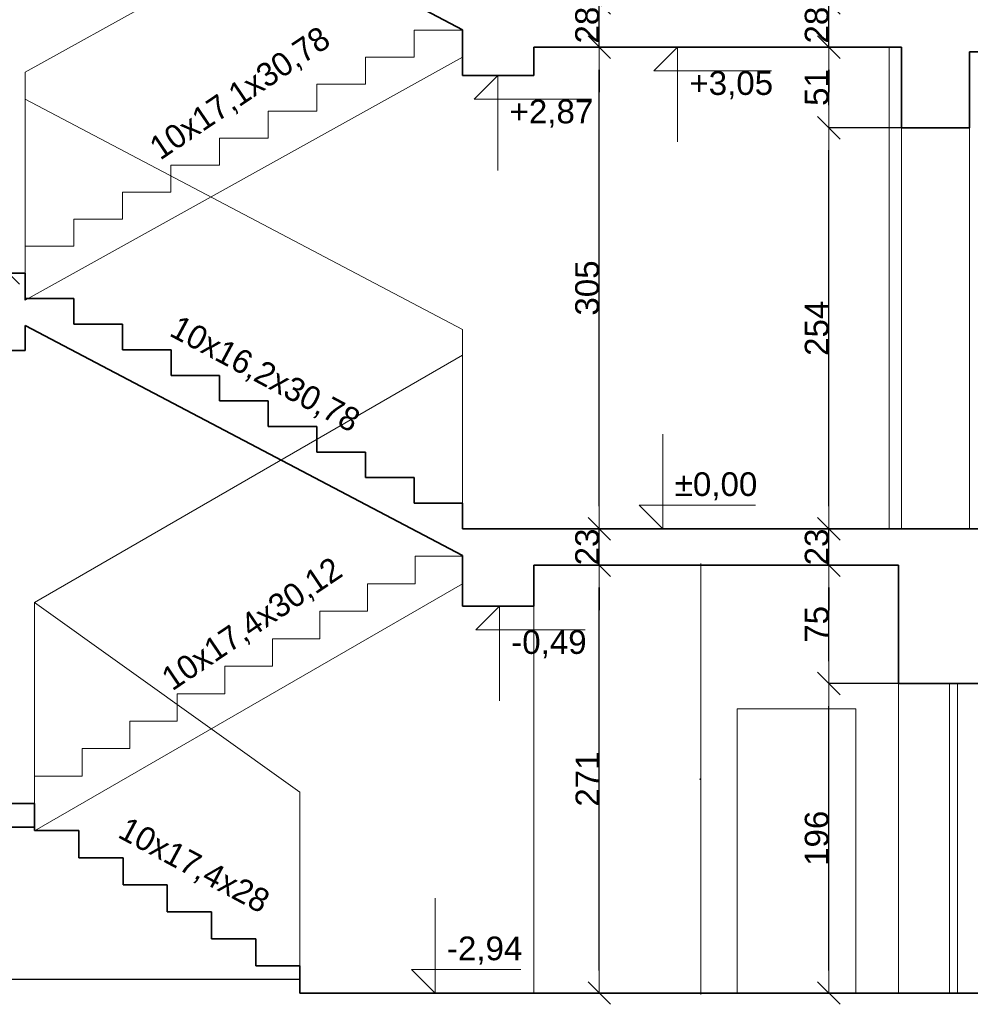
# Model space of a CAD drawing. Header units: metres. Extents: x 7506757 to 756746378, y 5735207 to 582114514.
# Tile 219 of 256: x 7547141 to 7553161, y 5959415 to 5965650. Entities that reach past the tile are written whole.
import ezdxf

# ---------------------------------------------------------------- set-up
doc = ezdxf.new("R2010")
doc.units = ezdxf.units.M
doc.header["$MEASUREMENT"] = 0
doc.header["$PDMODE"] = 2
doc.layers.get('0').update_dxf_attribs({"color": 250, "linetype": 'CONTINUOUS', "lineweight": 100, "plot": 0})
doc.layers.get('Defpoints').update_dxf_attribs({"linetype": 'CONTINUOUS'})
for name, color, linetype, lineweight in [('M_OCIANA1', 7, 'CONTINUOUS', 13), ('M_OCIANA6', 5, 'CONTINUOUS', 35), ('M_OPISY141', 7, 'CONTINUOUS', 0), ('opis1', 7, 'CONTINUOUS', 13), ('PWYMIAR1', 7, 'CONTINUOUS', 13), ('WYMIARY', 8, 'CONTINUOUS', 13)]:
    doc.layers.add(name, color=color, linetype=linetype, lineweight=lineweight)
doc.layers.add('PWYMIAR', color=7, linetype='CONTINUOUS')
doc.styles.add('GENERATED_STYLE_1', font='arial.ttf')
doc.styles.add('GENERATED_STYLE_5', font='txt')
doc.styles.get("Standard").update_dxf_attribs({"font": 'Simplex.SHX', "width": 0.75})
doc.dimstyles.new('GENERATED_STYLE__5', dxfattribs={"dimtxt": 150, "dimasz": 142.5, "dimexe": 0.18, "dimexo": 0, "dimgap": 0.09, "dimtad": 1, "dimdec": 0, "dimlfac": 0.1, "dimzin": 0, "dimdsep": 46, "dimtxsty": 'GENERATED_STYLE_1', "dimblk": 'ARROWHEAD_6', "dimblk1": 'ARROWHEAD_6', "dimblk2": 'ARROWHEAD_6', "dimcen": 0.09, "dimclrd": 7, "dimclre": 7, "dimclrt": 7, "dimazin": 0, "dimtfac": 1, "dimtdec": 4, "dimtmove": 0, "dimatfit": 3, "dimfxl": 0, "dimtolj": 1, "dimtzin": 0, "dimarcsym": 0})
doc.dimstyles.new('WEW', dxfattribs={"dimtxt": 2, "dimasz": 8, "dimexe": 10, "dimexo": 5, "dimgap": 4, "dimtad": 1, "dimdec": 0, "dimdsep": 46, "dimtxsty": 'Standard', "dimblk1": 'OBLIQUE', "dimblk2": 'OBLIQUE', "dimsah": 1, "dimcen": -5, "dimdle": 10, "dimclrd": 8, "dimclre": 8, "dimadec": 0, "dimazin": 0, "dimtfac": 1, "dimtdec": 0, "dimtmove": 2, "dimatfit": 3, "dimfxl": 0, "dimtolj": 1, "dimlwd": 9, "dimlwe": 9, "dimarcsym": 0})

# ---------------------------------------------------------------- blocks, each defined once
blk = doc.blocks.new('Wymiary_1', base_point=(610085.6, 411446.6))
at = {"layer": 'PWYMIAR1', "linetype": 'Continuous'}
for p, q in [((610085.6, 411446.6), (610085.6, 412046.6)), ((610085.6, 411446.6), (609935.6, 411596.6)), ((609935.6, 411596.6), (610085.6, 411596.6)), ((610085.6, 411596.6), (610672.1, 411596.6)), ((610085.6, 411446.6), (609973.1, 411446.6)), ((610085.6, 411446.6), (610198.1, 411446.6))]:
    blk.add_line(p, q, dxfattribs=at)
at = {"layer": 'PWYMIAR1', "insert": (610160.6, 411626.6), "char_height": 150, "attachment_point": 7, "style": 'GENERATED_STYLE_1'}
blk.add_mtext('{±0,00}', dxfattribs=at)
blk = doc.blocks.new('Wymiary_9', base_point=(608642.8, 408506.6))
at = {"layer": 'PWYMIAR1', "linetype": 'Continuous'}
for p, q in [((608642.8, 408506.6), (608642.8, 409106.6)), ((608642.8, 408506.6), (608492.8, 408656.6)), ((608492.8, 408656.6), (608642.8, 408656.6)), ((608642.8, 408656.6), (609185.5, 408656.6)), ((608642.8, 408506.6), (608530.3, 408506.6)), ((608642.8, 408506.6), (608755.3, 408506.6))]:
    blk.add_line(p, q, dxfattribs=at)
at = {"layer": 'PWYMIAR1', "insert": (608717.8, 408686.6), "char_height": 150, "attachment_point": 7, "style": 'GENERATED_STYLE_1'}
blk.add_mtext('{-2,94}', dxfattribs=at)
blk = doc.blocks.new('Wymiary_26', base_point=(610178.2, 414496.6))
at = {"layer": 'PWYMIAR1', "linetype": 'Continuous'}
for p, q in [((610178.2, 414496.6), (610028.2, 414346.6)), ((610178.2, 414496.6), (610065.7, 414496.6)), ((610178.2, 414496.6), (610290.7, 414496.6)), ((610178.2, 414496.6), (610178.2, 413896.6)), ((610028.2, 414346.6), (610178.2, 414346.6)), ((610178.2, 414346.6), (610772.9, 414346.6))]:
    blk.add_line(p, q, dxfattribs=at)
at = {"layer": 'PWYMIAR1', "insert": (610253.2, 414166.6), "char_height": 150, "attachment_point": 7, "style": 'GENERATED_STYLE_1'}
blk.add_mtext('{+3,05}', dxfattribs=at)
blk = doc.blocks.new('Wymiary_27', base_point=(609039.3, 414316.6))
at = {"layer": 'PWYMIAR1', "linetype": 'Continuous'}
for p, q in [((609039.3, 414316.6), (608889.3, 414166.6)), ((609039.3, 414316.6), (608926.8, 414316.6)), ((609039.3, 414316.6), (609151.8, 414316.6)), ((609039.3, 414316.6), (609039.3, 413716.6)), ((608889.3, 414166.6), (609039.3, 414166.6)), ((609039.3, 414166.6), (609634.1, 414166.6))]:
    blk.add_line(p, q, dxfattribs=at)
at = {"layer": 'PWYMIAR1', "insert": (609114.3, 413986.6), "char_height": 150, "attachment_point": 7, "style": 'GENERATED_STYLE_1'}
blk.add_mtext('{+2,87}', dxfattribs=at)
blk = doc.blocks.new('Wymiary_30', base_point=(609049.9, 410956.6))
at = {"layer": 'PWYMIAR1', "linetype": 'Continuous'}
for p, q in [((609049.9, 410956.6), (608899.9, 410806.6)), ((609049.9, 410956.6), (608937.4, 410956.6)), ((609049.9, 410956.6), (609162.4, 410956.6)), ((609049.9, 410956.6), (609049.9, 410356.6)), ((608899.9, 410806.6), (609049.9, 410806.6)), ((609049.9, 410806.6), (609592.6, 410806.6))]:
    blk.add_line(p, q, dxfattribs=at)
at = {"layer": 'PWYMIAR1', "insert": (609124.9, 410626.6), "char_height": 150, "attachment_point": 7, "style": 'GENERATED_STYLE_1'}
blk.add_mtext('{-0,49}', dxfattribs=at)
blk = doc.blocks.new('ARROWHEAD_6')
at = {"color": 0, "linetype": 'Continuous', "lineweight": 0}
for p, q in [((-0.5, -0.5), (0.5, 0.5)), ((0, 0), (-1, 0))]:
    blk.add_line(p, q, dxfattribs=at)
blk = doc.blocks.new('*D5452')
at = {"layer": 'Defpoints', "color": 0, "linetype": 'Continuous', "transparency": 16777216}
for p in [(7552265.3, 5961445.8), (7552705.4, 5961445.8), (7552705.4, 5959485.8)]:
    blk.add_point(p, dxfattribs=at)
at = {"layer": 'PWYMIAR', "color": 7, "linetype": 'Continuous', "lineweight": -2, "transparency": 16777216}
for p, q in [((7552705.4, 5961445.8), (7552265.1, 5961445.8)), ((7552265.3, 5959628.3), (7552265.3, 5961303.3)), ((7552705.4, 5959485.8), (7552265.1, 5959485.8))]:
    blk.add_line(p, q, dxfattribs=at)
at = {"layer": 'PWYMIAR', "color": 7, "linetype": 'Continuous', "lineweight": -2, "transparency": 16777216, "xscale": 142.5, "yscale": 142.5, "zscale": 142.5}
for p, rotation in [((7552265.3, 5961445.8), 90), ((7552265.3, 5959485.8), 270)]:
    blk.add_blockref('ARROWHEAD_6', p, dxfattribs=dict(at, rotation=rotation))
at = {"layer": 'PWYMIAR', "color": 7, "linetype": 'Continuous', "transparency": 16777216, "insert": (7552188.6, 5960465.8), "char_height": 150, "attachment_point": 5, "rotation": 90, "style": 'GENERATED_STYLE_1'}
blk.add_mtext('\\A1;196', dxfattribs=at)
blk = doc.blocks.new('*D5453')
at = {"layer": 'Defpoints', "color": 0, "linetype": 'Continuous', "transparency": 16777216}
for p in [(7552265.3, 5962195.8), (7552705.4, 5962195.8), (7552705.4, 5961445.8)]:
    blk.add_point(p, dxfattribs=at)
at = {"layer": 'PWYMIAR', "color": 7, "linetype": 'Continuous', "lineweight": -2, "transparency": 16777216}
for p, q in [((7552705.4, 5962195.8), (7552265.1, 5962195.8)), ((7552265.3, 5961588.3), (7552265.3, 5962053.3)), ((7552705.4, 5961445.8), (7552265.1, 5961445.8))]:
    blk.add_line(p, q, dxfattribs=at)
at = {"layer": 'PWYMIAR', "color": 7, "linetype": 'Continuous', "lineweight": -2, "transparency": 16777216, "xscale": 142.5, "yscale": 142.5, "zscale": 142.5}
for p, rotation in [((7552265.3, 5962195.8), 90), ((7552265.3, 5961445.8), 270)]:
    blk.add_blockref('ARROWHEAD_6', p, dxfattribs=dict(at, rotation=rotation))
at = {"layer": 'PWYMIAR', "color": 7, "linetype": 'Continuous', "transparency": 16777216, "insert": (7552188.9, 5961820.8), "char_height": 150, "attachment_point": 5, "rotation": 90, "style": 'GENERATED_STYLE_1'}
blk.add_mtext('\\A1;75', dxfattribs=at)
blk = doc.blocks.new('*D5454')
at = {"layer": 'Defpoints', "color": 0, "linetype": 'Continuous', "transparency": 16777216}
for p in [(7552265.3, 5962425.8), (7552646, 5962425.8), (7552705.4, 5962195.8)]:
    blk.add_point(p, dxfattribs=at)
at = {"layer": 'PWYMIAR', "color": 7, "linetype": 'Continuous', "lineweight": -2, "transparency": 16777216}
for p, q in [((7552265.3, 5962568.3), (7552265.3, 5962710.8)), ((7552646, 5962425.8), (7552265.1, 5962425.8)), ((7552265.3, 5962195.8), (7552265.3, 5962425.8)), ((7552705.4, 5962195.8), (7552265.1, 5962195.8)), ((7552265.3, 5962053.3), (7552265.3, 5961910.8))]:
    blk.add_line(p, q, dxfattribs=at)
at = {"layer": 'PWYMIAR', "color": 7, "linetype": 'Continuous', "lineweight": -2, "transparency": 16777216, "xscale": 142.5, "yscale": 142.5, "zscale": 142.5}
for p, rotation in [((7552265.3, 5962425.8), 270), ((7552265.3, 5962195.8), 90)]:
    blk.add_blockref('ARROWHEAD_6', p, dxfattribs=dict(at, rotation=rotation))
at = {"layer": 'PWYMIAR', "color": 7, "linetype": 'Continuous', "transparency": 16777216, "insert": (7552188.6, 5962310.8), "char_height": 150, "attachment_point": 5, "rotation": 90, "style": 'GENERATED_STYLE_1'}
blk.add_mtext('\\A1;23', dxfattribs=at)
blk = doc.blocks.new('*D5455')
at = {"layer": 'Defpoints', "color": 0, "linetype": 'Continuous', "transparency": 16777216}
for p in [(7552265.3, 5964965.8), (7552726, 5964965.8), (7552646, 5962425.8)]:
    blk.add_point(p, dxfattribs=at)
at = {"layer": 'PWYMIAR', "color": 7, "linetype": 'Continuous', "lineweight": -2, "transparency": 16777216}
for p, q in [((7552726, 5964965.8), (7552265.1, 5964965.8)), ((7552265.3, 5962568.3), (7552265.3, 5964823.3)), ((7552646, 5962425.8), (7552265.1, 5962425.8))]:
    blk.add_line(p, q, dxfattribs=at)
at = {"layer": 'PWYMIAR', "color": 7, "linetype": 'Continuous', "lineweight": -2, "transparency": 16777216, "xscale": 142.5, "yscale": 142.5, "zscale": 142.5}
for p, rotation in [((7552265.3, 5964965.8), 90), ((7552265.3, 5962425.8), 270)]:
    blk.add_blockref('ARROWHEAD_6', p, dxfattribs=dict(at, rotation=rotation))
at = {"layer": 'PWYMIAR', "color": 7, "linetype": 'Continuous', "transparency": 16777216, "insert": (7552188.6, 5963695.8), "char_height": 150, "attachment_point": 5, "rotation": 90, "style": 'GENERATED_STYLE_1'}
blk.add_mtext('\\A1;254', dxfattribs=at)
blk = doc.blocks.new('*D5456')
at = {"layer": 'Defpoints', "color": 0, "linetype": 'Continuous', "transparency": 16777216}
for p in [(7552265.3, 5965475.8), (7552726, 5965475.8), (7552726, 5964965.8)]:
    blk.add_point(p, dxfattribs=at)
at = {"layer": 'PWYMIAR', "color": 7, "linetype": 'Continuous', "lineweight": -2, "transparency": 16777216}
for p, q in [((7552726, 5965475.8), (7552265.1, 5965475.8)), ((7552265.3, 5965108.3), (7552265.3, 5965333.3)), ((7552726, 5964965.8), (7552265.1, 5964965.8))]:
    blk.add_line(p, q, dxfattribs=at)
at = {"layer": 'PWYMIAR', "color": 7, "linetype": 'Continuous', "lineweight": -2, "transparency": 16777216, "xscale": 142.5, "yscale": 142.5, "zscale": 142.5}
for p, rotation in [((7552265.3, 5965475.8), 90), ((7552265.3, 5964965.8), 270)]:
    blk.add_blockref('ARROWHEAD_6', p, dxfattribs=dict(at, rotation=rotation))
at = {"layer": 'PWYMIAR', "color": 7, "linetype": 'Continuous', "transparency": 16777216, "insert": (7552188.6, 5965220.8), "char_height": 150, "attachment_point": 5, "rotation": 90, "style": 'GENERATED_STYLE_1'}
blk.add_mtext('\\A1;51', dxfattribs=at)
blk = doc.blocks.new('*D5457')
at = {"layer": 'Defpoints', "color": 0, "linetype": 'Continuous', "transparency": 16777216}
for p in [(7552265.3, 5965755.8), (7552726, 5965755.8), (7552726, 5965475.8)]:
    blk.add_point(p, dxfattribs=at)
at = {"layer": 'PWYMIAR', "color": 7, "linetype": 'Continuous', "lineweight": -2, "transparency": 16777216}
for p, q in [((7552265.3, 5965898.3), (7552265.3, 5966040.8)), ((7552726, 5965755.8), (7552265.1, 5965755.8)), ((7552265.3, 5965475.8), (7552265.3, 5965755.8)), ((7552726, 5965475.8), (7552265.1, 5965475.8)), ((7552265.3, 5965333.3), (7552265.3, 5965190.8))]:
    blk.add_line(p, q, dxfattribs=at)
at = {"layer": 'PWYMIAR', "color": 7, "linetype": 'Continuous', "lineweight": -2, "transparency": 16777216, "xscale": 142.5, "yscale": 142.5, "zscale": 142.5}
for p, rotation in [((7552265.3, 5965755.8), 270), ((7552265.3, 5965475.8), 90)]:
    blk.add_blockref('ARROWHEAD_6', p, dxfattribs=dict(at, rotation=rotation))
at = {"layer": 'PWYMIAR', "color": 7, "linetype": 'Continuous', "transparency": 16777216, "insert": (7552188.6, 5965615.8), "char_height": 150, "attachment_point": 5, "rotation": 90, "style": 'GENERATED_STYLE_1'}
blk.add_mtext('\\A1;28', dxfattribs=at)
blk = doc.blocks.new('*D5466')
at = {"layer": 'Defpoints', "color": 0, "linetype": 'Continuous', "transparency": 16777216}
for p in [(7550811.5, 5962195.8), (7550864.7, 5962195.8), (7550864.7, 5959485.8)]:
    blk.add_point(p, dxfattribs=at)
at = {"layer": 'PWYMIAR', "color": 7, "linetype": 'Continuous', "lineweight": -2, "transparency": 16777216}
for p, q in [((7550864.7, 5962195.8), (7550811.3, 5962195.8)), ((7550811.5, 5959628.3), (7550811.5, 5962053.3)), ((7550864.7, 5959485.8), (7550811.3, 5959485.8))]:
    blk.add_line(p, q, dxfattribs=at)
at = {"layer": 'PWYMIAR', "color": 7, "linetype": 'Continuous', "lineweight": -2, "transparency": 16777216, "xscale": 142.5, "yscale": 142.5, "zscale": 142.5}
for p, rotation in [((7550811.5, 5962195.8), 90), ((7550811.5, 5959485.8), 270)]:
    blk.add_blockref('ARROWHEAD_6', p, dxfattribs=dict(at, rotation=rotation))
at = {"layer": 'PWYMIAR', "color": 7, "linetype": 'Continuous', "transparency": 16777216, "insert": (7550736.1, 5960840.8), "char_height": 150, "attachment_point": 5, "rotation": 90, "style": 'GENERATED_STYLE_1'}
blk.add_mtext('\\A1;271', dxfattribs=at)
blk = doc.blocks.new('*D5467')
at = {"layer": 'Defpoints', "color": 0, "linetype": 'Continuous', "transparency": 16777216}
for p in [(7550368.3, 5962425.8), (7550811.5, 5962425.8), (7550864.7, 5962195.8)]:
    blk.add_point(p, dxfattribs=at)
at = {"layer": 'PWYMIAR', "color": 7, "linetype": 'Continuous', "lineweight": -2, "transparency": 16777216}
for p, q in [((7550811.5, 5962568.3), (7550811.5, 5962710.8)), ((7550368.3, 5962425.8), (7550811.7, 5962425.8)), ((7550811.5, 5962195.8), (7550811.5, 5962425.8)), ((7550864.7, 5962195.8), (7550811.3, 5962195.8)), ((7550811.5, 5962053.3), (7550811.5, 5961910.8))]:
    blk.add_line(p, q, dxfattribs=at)
at = {"layer": 'PWYMIAR', "color": 7, "linetype": 'Continuous', "lineweight": -2, "transparency": 16777216, "xscale": 142.5, "yscale": 142.5, "zscale": 142.5}
for p, rotation in [((7550811.5, 5962425.8), 270), ((7550811.5, 5962195.8), 90)]:
    blk.add_blockref('ARROWHEAD_6', p, dxfattribs=dict(at, rotation=rotation))
at = {"layer": 'PWYMIAR', "color": 7, "linetype": 'Continuous', "transparency": 16777216, "insert": (7550734.8, 5962310.8), "char_height": 150, "attachment_point": 5, "rotation": 90, "style": 'GENERATED_STYLE_1'}
blk.add_mtext('\\A1;23', dxfattribs=at)
blk = doc.blocks.new('*D5468')
at = {"layer": 'Defpoints', "color": 0, "linetype": 'Continuous', "transparency": 16777216}
for p in [(7550811.5, 5965475.8), (7550953.3, 5965475.8), (7550368.3, 5962425.8)]:
    blk.add_point(p, dxfattribs=at)
at = {"layer": 'PWYMIAR', "color": 7, "linetype": 'Continuous', "lineweight": -2, "transparency": 16777216}
for p, q in [((7550953.3, 5965475.8), (7550811.3, 5965475.8)), ((7550811.5, 5962568.3), (7550811.5, 5965333.3)), ((7550368.3, 5962425.8), (7550811.7, 5962425.8))]:
    blk.add_line(p, q, dxfattribs=at)
at = {"layer": 'PWYMIAR', "color": 7, "linetype": 'Continuous', "lineweight": -2, "transparency": 16777216, "xscale": 142.5, "yscale": 142.5, "zscale": 142.5}
for p, rotation in [((7550811.5, 5965475.8), 90), ((7550811.5, 5962425.8), 270)]:
    blk.add_blockref('ARROWHEAD_6', p, dxfattribs=dict(at, rotation=rotation))
at = {"layer": 'PWYMIAR', "color": 7, "linetype": 'Continuous', "transparency": 16777216, "insert": (7550734.8, 5963950.8), "char_height": 150, "attachment_point": 5, "rotation": 90, "style": 'GENERATED_STYLE_1'}
blk.add_mtext('\\A1;305', dxfattribs=at)
blk = doc.blocks.new('*D5469')
at = {"layer": 'Defpoints', "color": 0, "linetype": 'Continuous', "transparency": 16777216}
for p in [(7550811.5, 5965755.8), (7550811.5, 5965755.8), (7550953.3, 5965475.8)]:
    blk.add_point(p, dxfattribs=at)
at = {"layer": 'PWYMIAR', "color": 7, "linetype": 'Continuous', "lineweight": -2, "transparency": 16777216}
for p, q in [((7550811.5, 5965898.3), (7550811.5, 5966040.8)), ((7550811.5, 5965755.8), (7550811.3, 5965755.8)), ((7550811.5, 5965475.8), (7550811.5, 5965755.8)), ((7550953.3, 5965475.8), (7550811.3, 5965475.8)), ((7550811.5, 5965333.3), (7550811.5, 5965190.8))]:
    blk.add_line(p, q, dxfattribs=at)
at = {"layer": 'PWYMIAR', "color": 7, "linetype": 'Continuous', "lineweight": -2, "transparency": 16777216, "xscale": 142.5, "yscale": 142.5, "zscale": 142.5}
for p, rotation in [((7550811.5, 5965755.8), 270), ((7550811.5, 5965475.8), 90)]:
    blk.add_blockref('ARROWHEAD_6', p, dxfattribs=dict(at, rotation=rotation))
at = {"layer": 'PWYMIAR', "color": 7, "linetype": 'Continuous', "transparency": 16777216, "insert": (7550734.8, 5965615.8), "char_height": 150, "attachment_point": 5, "rotation": 90, "style": 'GENERATED_STYLE_1'}
blk.add_mtext('\\A1;28', dxfattribs=at)
blk = doc.blocks.new('*D5492')
at = {"layer": 'Defpoints', "color": 0, "linetype": 'Continuous', "transparency": 16777216}
for p in [(7547069.6, 5966915.8), (7547175.4, 5966915.8), (7547175.4, 5964045.8)]:
    blk.add_point(p, dxfattribs=at)
at = {"layer": 'PWYMIAR', "color": 7, "linetype": 'Continuous', "lineweight": -2, "transparency": 16777216}
for p, q in [((7547175.4, 5966915.8), (7547069.4, 5966915.8)), ((7547069.6, 5964188.3), (7547069.6, 5966773.3)), ((7547175.4, 5964045.8), (7547069.4, 5964045.8))]:
    blk.add_line(p, q, dxfattribs=at)
at = {"layer": 'PWYMIAR', "color": 7, "linetype": 'Continuous', "lineweight": -2, "transparency": 16777216, "xscale": 142.5, "yscale": 142.5, "zscale": 142.5}
for p, rotation in [((7547069.6, 5966915.8), 90), ((7547069.6, 5964045.8), 270)]:
    blk.add_blockref('ARROWHEAD_6', p, dxfattribs=dict(at, rotation=rotation))
at = {"layer": 'PWYMIAR', "color": 7, "linetype": 'Continuous', "transparency": 16777216, "insert": (7546992.9, 5965480.8), "char_height": 150, "attachment_point": 5, "rotation": 90, "style": 'GENERATED_STYLE_1'}
blk.add_mtext('\\A1;287', dxfattribs=at)
blk = doc.blocks.new('*D5517')
at = {"layer": 'Defpoints', "color": 0, "linetype": 'Continuous', "transparency": 16777216}
for p in [(7544110.7, 5961358), (7543729.5, 5959571.7), (7548915.4, 5959571.7)]:
    blk.add_point(p, dxfattribs=at)
at = {"layer": 'PWYMIAR', "color": 7, "linetype": 'Continuous', "lineweight": -2, "transparency": 16777216}
for p, q in [((7544110.7, 5961358), (7543729.3, 5961358)), ((7543729.5, 5961215.5), (7543729.5, 5959714.2)), ((7548915.4, 5959571.7), (7543729.3, 5959571.7))]:
    blk.add_line(p, q, dxfattribs=at)
at = {"layer": 'PWYMIAR', "color": 7, "linetype": 'Continuous', "lineweight": -2, "transparency": 16777216, "xscale": 142.5, "yscale": 142.5, "zscale": 142.5}
for p, rotation in [((7543729.5, 5961358), 90), ((7543729.5, 5959571.7), 270)]:
    blk.add_blockref('ARROWHEAD_6', p, dxfattribs=dict(at, rotation=rotation))
at = {"layer": 'PWYMIAR', "color": 7, "linetype": 'Continuous', "transparency": 16777216, "insert": (7543652.8, 5960464.8), "char_height": 150, "attachment_point": 5, "rotation": 90, "style": 'GENERATED_STYLE_1'}
blk.add_mtext('\\A1;179', dxfattribs=at)
blk = doc.blocks.new('_Oblique')
at = {"color": 0, "linetype": 'ByBlock', "lineweight": -2}
blk.add_line((-0.5, -0.5), (0.5, 0.5), dxfattribs=at)
blk = doc.blocks.new('*D5518')
at = {"layer": 'Defpoints', "color": 0, "linetype": 'ByBlock', "transparency": 16777216}
for p in [(7551550.7, 5962195.8), (7551454.8, 5959485.8), (7551454.8, 5959485.8)]:
    blk.add_point(p, dxfattribs=at)
at = {"layer": 'WYMIARY', "color": 8, "lineweight": 9, "transparency": 16777216}
for p, q in [((7551486, 5962195.8), (7551444.8, 5962195.8)), ((7551454.8, 5962205.8), (7551454.8, 5959475.8)), ((7551454.8, 5959485.8), (7551444.8, 5959485.8))]:
    blk.add_line(p, q, dxfattribs=at)
at = {"layer": 'WYMIARY', "color": 8, "linetype": 'ByBlock', "lineweight": 9, "transparency": 16777216, "xscale": 8, "yscale": 8, "zscale": 8}
for p, rotation in [((7551454.8, 5962195.8), 90), ((7551454.8, 5959485.8), 270)]:
    blk.add_blockref('_Oblique', p, dxfattribs=dict(at, rotation=rotation))
at = {"layer": 'WYMIARY', "color": 0, "linetype": 'ByBlock', "transparency": 16777216, "insert": (7551449.8, 5960840.8), "char_height": 2, "attachment_point": 5, "rotation": 90}
blk.add_mtext('\\A1;2710', dxfattribs=at)

msp = doc.modelspace()

# ---------------------------------------------------------------- linework, layer by layer
at = {"layer": 'M_OCIANA1', "linetype": 'Continuous'}
for p, q in [((7549946, 5966855.8), (7547175.4, 5965316.8)), ((7549638.2, 5965413.8), (7549638.2, 5965584.8)), ((7549638.2, 5965584.8), (7549946, 5965584.8)), ((7552646, 5962425.8), (7552646, 5965475.8)), ((7547175.4, 5963874.2), (7549946, 5965413.2)), ((7549330.3, 5965242.8), (7549330.3, 5965413.8)), ((7549330.3, 5965413.8), (7549638.2, 5965413.8)), ((7547175.4, 5964216.8), (7547175.4, 5965316.8)), ((7549022.5, 5965071.8), (7549022.5, 5965242.8)), ((7549022.5, 5965242.8), (7549330.3, 5965242.8)), ((7547175.4, 5964045.8), (7547175.4, 5965145.8)), ((7547175.4, 5965145.8), (7549946, 5963687.8)), ((7548714.6, 5964900.8), (7548714.6, 5965071.8)), ((7548714.6, 5965071.8), (7549022.5, 5965071.8)), ((7548406.8, 5964729.8), (7548406.8, 5964900.8)), ((7548406.8, 5964900.8), (7548714.6, 5964900.8)), ((7548099, 5964558.8), (7548099, 5964729.8)), ((7548099, 5964729.8), (7548406.8, 5964729.8)), ((7547791.1, 5964387.8), (7547791.1, 5964558.8)), ((7547791.1, 5964558.8), (7548099, 5964558.8)), ((7547483.3, 5964216.8), (7547483.3, 5964387.8)), ((7547483.3, 5964387.8), (7547791.1, 5964387.8)), ((7547175.4, 5964045.8), (7547175.4, 5964216.8)), ((7547175.4, 5964216.8), (7547483.3, 5964216.8)), ((7549946, 5962587.8), (7549946, 5963687.8)), ((7547235.4, 5961959.8), (7549946, 5963525.8)), ((7549946, 5962425.8), (7549946, 5963525.8)), ((7549645, 5962251.8), (7549946.2, 5962251.8)), ((7549645, 5962077.8), (7549645, 5962251.8)), ((7547235.4, 5960512.6), (7549946, 5962078.4)), ((7549343.8, 5962077.8), (7549645, 5962077.8)), ((7549343.8, 5961903.8), (7549343.8, 5962077.8)), ((7547235.4, 5960859.8), (7547235.4, 5961959.8)), ((7548915.4, 5960757.4), (7547235.4, 5961959.8)), ((7550396, 5961935.8), (7550396, 5959485.8)), ((7549042.6, 5961903.8), (7549343.8, 5961903.8)), ((7549042.6, 5961729.8), (7549042.6, 5961903.8)), ((7548741.4, 5961729.8), (7549042.6, 5961729.8)), ((7548741.4, 5961555.8), (7548741.4, 5961729.8)), ((7548440.2, 5961555.8), (7548741.4, 5961555.8)), ((7548440.2, 5961381.8), (7548440.2, 5961555.8)), ((7552705.4, 5961445.8), (7552705.4, 5959485.8)), ((7553029.3, 5961445.8), (7553029.3, 5959485.8)), ((7553079.3, 5961445.8), (7553079.3, 5959485.8)), ((7548139, 5961381.8), (7548440.2, 5961381.8)), ((7548139, 5961207.8), (7548139, 5961381.8)), ((7551685.4, 5959485.8), (7551685.4, 5961285.8)), ((7551685.4, 5961285.8), (7552435.4, 5961285.8)), ((7552435.4, 5959485.8), (7552435.4, 5961285.8)), ((7547837.8, 5961207.8), (7548139, 5961207.8)), ((7547837.8, 5961033.8), (7547837.8, 5961207.8)), ((7547536.6, 5961033.8), (7547837.8, 5961033.8)), ((7547536.6, 5960859.8), (7547536.6, 5961033.8)), ((7547235.4, 5960685.8), (7547235.4, 5960859.8)), ((7547235.4, 5960859.8), (7547536.6, 5960859.8)), ((7548915.4, 5959657.4), (7548915.4, 5960757.4))]:
    msp.add_line(p, q, dxfattribs=at)
at = {"layer": 'M_OCIANA6', "linetype": 'Continuous'}
for p, q in [((7547175.4, 5967044.5), (7549946, 5965586.3)), ((7549946, 5965586.3), (7549946, 5965295.8)), ((7549946, 5965584.8), (7549946, 5965586.3)), ((7550396, 5965475.8), (7552726, 5965475.8)), ((7550396, 5965295.8), (7550396, 5965475.8)), ((7552726, 5964965.8), (7552726, 5965475.8)), ((7553156, 5964965.8), (7553156, 5965445.8)), ((7553156, 5965445.8), (7555805.4, 5965445.8)), ((7549946, 5965295.8), (7550396, 5965295.8)), ((7552726, 5964965.8), (7553156, 5964965.8)), ((7545895.4, 5964045.8), (7547175.4, 5964045.8)), ((7547175.4, 5964045.8), (7547175.4, 5963883.8)), ((7547175.4, 5964045.8), (7547175.4, 5963874.2)), ((7547175.8, 5963883.8), (7547483.6, 5963883.8)), ((7547483.6, 5963883.8), (7547483.6, 5963721.8)), ((7547175.4, 5963714.5), (7549946, 5962256.3)), ((7547175.4, 5963714.5), (7547175.4, 5963555.8)), ((7547483.6, 5963721.8), (7547791.4, 5963721.8)), ((7547791.4, 5963721.8), (7547791.4, 5963559.8)), ((7547175.4, 5963555.8), (7546925.4, 5963555.8)), ((7547791.4, 5963559.8), (7548099.2, 5963559.8)), ((7548099.2, 5963559.8), (7548099.2, 5963397.8)), ((7548099.2, 5963397.8), (7548407, 5963397.8)), ((7548407, 5963397.8), (7548407, 5963235.8)), ((7548407, 5963235.8), (7548714.8, 5963235.8)), ((7548714.8, 5963235.8), (7548714.8, 5963073.8)), ((7548714.8, 5963073.8), (7549022.6, 5963073.8)), ((7549022.6, 5963073.8), (7549022.6, 5962911.8)), ((7549022.6, 5962911.8), (7549330.4, 5962911.8)), ((7549330.4, 5962911.8), (7549330.4, 5962749.8)), ((7549330.4, 5962749.8), (7549638.2, 5962749.8)), ((7549638.2, 5962749.8), (7549638.2, 5962587.8)), ((7549638.2, 5962587.8), (7549946, 5962587.8)), ((7549946, 5962587.8), (7549946, 5962425.8)), ((7552646, 5962425.8), (7549946, 5962425.8)), ((7549946, 5962425.8), (7556254.9, 5962425.8)), ((7549946, 5962256.3), (7549946, 5961935.8)), ((7552705.4, 5962195.8), (7550396, 5962195.8)), ((7550396, 5962195.8), (7550396, 5961935.8)), ((7552705.4, 5962195.8), (7552705.4, 5961445.8)), ((7549946, 5961935.8), (7550396, 5961935.8)), ((7552705.4, 5961445.8), (7553355.4, 5961445.8)), ((7547235.4, 5960685.8), (7546065.4, 5960685.8)), ((7547235.4, 5960685.8), (7547235.4, 5960514.4)), ((7547235.4, 5960535.8), (7546065.4, 5960535.8)), ((7547235.4, 5960514.4), (7547515.4, 5960514.4)), ((7547515.4, 5960514.4), (7547515.4, 5960343)), ((7547515.4, 5960343), (7547795.4, 5960343)), ((7547795.4, 5960343), (7547795.4, 5960171.6)), ((7547795.4, 5960171.6), (7548075.4, 5960171.6)), ((7548075.4, 5960171.6), (7548075.4, 5960000.2)), ((7548075.4, 5960000.2), (7548355.4, 5960000.2)), ((7548355.4, 5960000.2), (7548355.4, 5959828.8)), ((7548355.4, 5959828.8), (7548635.4, 5959828.8)), ((7548635.4, 5959828.8), (7548635.4, 5959657.4)), ((7548635.4, 5959657.4), (7548915.4, 5959657.4)), ((7548915.4, 5959657.4), (7548915.4, 5959486)), ((7548915.4, 5959486), (7549195.4, 5959486)), ((7548915.4, 5959485.8), (7559945.4, 5959485.8))]:
    msp.add_line(p, q, dxfattribs=at)
at = {"layer": 'M_OPISY141', "linetype": 'Continuous'}
for p, q in [((7552726, 5964965.8), (7552726, 5962425.8)), ((7553156, 5964965.8), (7553156, 5962425.8))]:
    msp.add_line(p, q, dxfattribs=at)

# ---------------------------------------------------------------- block references
at = {"layer": 'PWYMIAR', "linetype": 'Continuous'}
for name, p in [('Wymiary_26', (7551306.8, 5965475.8)), ('Wymiary_27', (7550168, 5965295.8)), ('Wymiary_1', (7551214.2, 5962425.8)), ('Wymiary_30', (7550178.6, 5961935.8)), ('Wymiary_9', (7549771.5, 5959485.8))]:
    msp.add_blockref(name, p, dxfattribs=at)

# ---------------------------------------------------------------- texts
at = {"layer": 'opis1', "linetype": 'Continuous', "char_height": 150, "attachment_point": 1, "style": 'GENERATED_STYLE_5'}
for s, insert, rotation in [('{10x17,1x30,78}', (7547946.5, 5964880.8), 34.04592), ('{10x16,2x30,78}', (7548151.9, 5963784.9), 331.88381), ('{10x17,4x30,12}', (7548022.9, 5961519.6), 34.04592), ('{10x17,4x28}', (7547825.3, 5960608.3), 331.88381)]:
    msp.add_mtext(s, dxfattribs=dict(at, insert=insert, rotation=rotation))

# ---------------------------------------------------------------- dimensions: what is measured, and where the dimension line sits
at = {"layer": 'PWYMIAR', "linetype": 'Continuous'}
for base, p1, p2, picture, middle in [((7547069.6, 5966915.8), (7547175.4, 5964045.8), (7547175.4, 5966915.8), '*D5492', (7546992.9, 5965480.8)), ((7550811.5, 5965755.8), (7550953.3, 5965475.8), (7550811.5, 5965755.8), '*D5469', (7550734.8, 5965615.8)), ((7552265.3, 5965755.8), (7552726, 5965475.8), (7552726, 5965755.8), '*D5457', (7552188.6, 5965615.8)), ((7550811.5, 5965475.8), (7550368.3, 5962425.8), (7550953.3, 5965475.8), '*D5468', (7550734.8, 5963950.8)), ((7552265.3, 5965475.8), (7552726, 5964965.8), (7552726, 5965475.8), '*D5456', (7552188.6, 5965220.8)), ((7552265.3, 5964965.8), (7552646, 5962425.8), (7552726, 5964965.8), '*D5455', (7552188.6, 5963695.8)), ((7550811.5, 5962425.8), (7550864.7, 5962195.8), (7550368.3, 5962425.8), '*D5467', (7550734.8, 5962310.8)), ((7552265.3, 5962425.8), (7552705.4, 5962195.8), (7552646, 5962425.8), '*D5454', (7552188.6, 5962310.8)), ((7550811.5, 5962195.8), (7550864.7, 5959485.8), (7550864.7, 5962195.8), '*D5466', (7550736.1, 5960840.8)), ((7552265.3, 5962195.8), (7552705.4, 5961445.8), (7552705.4, 5962195.8), '*D5453', (7552188.9, 5961820.8)), ((7552265.3, 5961445.8), (7552705.4, 5959485.8), (7552705.4, 5961445.8), '*D5452', (7552188.6, 5960465.8)), ((7543729.5, 5959571.7), (7544110.7, 5961358), (7548915.4, 5959571.7), '*D5517', (7543652.8, 5960464.8))]:
    dim = msp.add_linear_dim(base=base, p1=p1, p2=p2, angle=90, dimstyle='GENERATED_STYLE__5', dxfattribs=at)
    dim.commit()
    dim.dimension.update_dxf_attribs({"geometry": picture, "text_midpoint": middle})
at = {"layer": 'WYMIARY', "linetype": 'ByBlock'}
dim = msp.add_linear_dim(base=(7551454.8, 5959485.8), p1=(7551550.7, 5962195.8), p2=(7551454.8, 5959485.8), angle=90, dimstyle='WEW', override={"dimfxl": 31.25, "dimfxlon": 1}, dxfattribs=at)
dim.commit()
dim.dimension.update_dxf_attribs({"geometry": '*D5518', "text_midpoint": (7551449.8, 5960840.8)})

doc.saveas('drawing.dxf')
